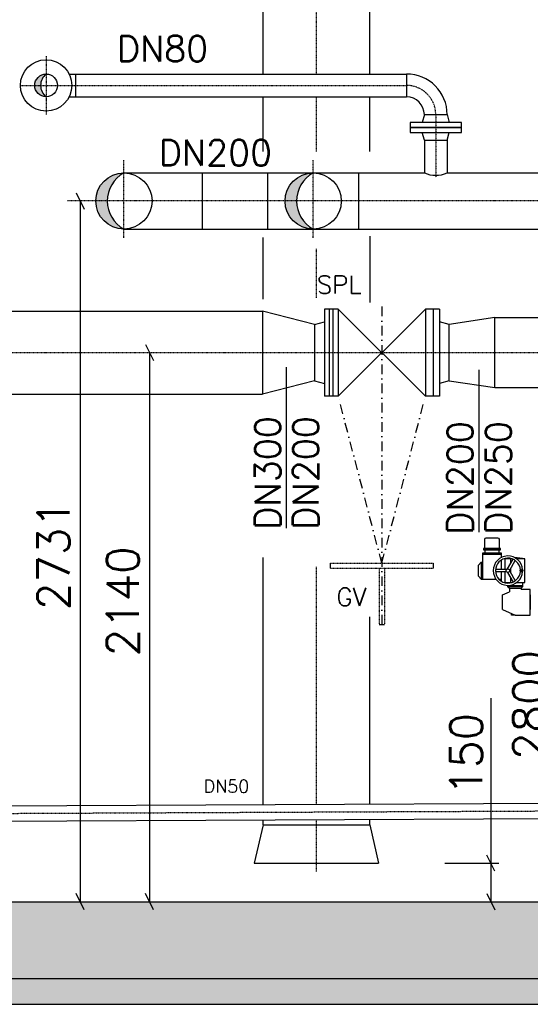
# Model space of a CAD drawing. Header units: millimetres. Extents: x -197187 to 241957296, y -45270 to 70505.
# Tile 93 of 116: x 79825 to 81814, y -34554 to -30716. Entities that reach past the tile are written whole.
import ezdxf
from ezdxf.enums import TextEntityAlignment as Align

# ---------------------------------------------------------------- set-up
doc = ezdxf.new("R2010")
doc.units = ezdxf.units.MM
doc.header["$LTSCALE"] = 0.5
doc.linetypes.add('DASHDOT', pattern=[1, 0.5, -0.25, 0, -0.25])
for name, color, linetype in [('21', 7, 'Continuous'), ('41', 7, 'Continuous'), ('BEMAßUNG', 7, 'Continuous'), ('P-MU050ENTL', 7, 'Continuous'), ('P-MU150AUSL', 7, 'Continuous'), ('P-MU150EINL', 7, 'Continuous'), ('P-MU200AUSL', 7, 'Continuous'), ('P-MU200EINL', 7, 'Continuous'), ('P-MU300AUSL', 7, 'Continuous')]:
    doc.layers.add(name, color=color, linetype=linetype)
doc.styles.add('ROMANS', font='ROMANS', dxfattribs={"height": 0.2})

msp = doc.modelspace()

# ---------------------------------------------------------------- hatches: boundary and pattern name
at = {"lineweight": 5}
h = msp.add_hatch(dxfattribs=at)
h.set_pattern_fill('ANSI33', color=256, scale=25)
h.set_pattern_definition([(45, (123557.7247622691, -547.8195476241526), (-112.2532015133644, 112.2532015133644), []), (45, (123669.9780122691, -547.8195476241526), (-112.2532015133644, 112.2532015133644), [79.375, -39.6875])])
h.paths.add_polyline_path([(71830.79109379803, -29453.81965384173), (71850.79109379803, -29433.81965384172), (72060.79109379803, -29433.81965384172), (72080.79109379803, -29453.81965384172), (72080.79109379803, -34153.71763020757), (84480.79109379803, -34153.71763020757), (84480.79109379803, -29453.81965384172), (84500.79109379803, -29433.81965384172), (84710.79109379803, -29433.81965384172), (84730.79109379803, -29453.81965384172), (84730.79109379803, -34453.71763020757), (71830.79109379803, -34453.71763020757)])
h = msp.add_hatch(dxfattribs=at)
h.set_pattern_fill('ANSI36', color=256, scale=10)
h.set_pattern_definition([(45, (123557.7247622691, -99923.99949339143), (16.83798022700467, 61.73926083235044), [79.375, -15.875, 0, -15.875])])
h.paths.add_polyline_path([(84930.79109379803, -34453.71763020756), (71630.79109379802, -34453.71763020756), (71630.79109379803, -34553.71763020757), (84930.79109379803, -34553.71763020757)])
at = {"layer": 'P-MU200EINL'}
h = msp.add_hatch(color=256, dxfattribs=at)
h.dxf.hatch_style = 1
h.paths.add_polyline_path([(79927.79109379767, -30927.79603020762), (79927.79109379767, -30927.76763020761, 0.4142135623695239), (79883.34109379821, -30972.2176302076), (79906.2437255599, -30972.2176302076, -0.2294684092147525)])
h.paths.add_polyline_path([(79906.2437255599, -30972.2176302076), (79883.34109379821, -30972.2176302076, 0.4139764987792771), (79927.75511359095, -31016.66761564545, -0.2295193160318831)])
h = msp.add_hatch(color=256, dxfattribs=at)
h.dxf.hatch_style = 1
h.paths.add_polyline_path([(80230.79109379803, -31313.19603020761, 0.4142135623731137), (80121.24109379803, -31422.74603020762), (80166.08557383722, -31422.74603020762, -0.2732703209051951)])
h = msp.add_hatch(color=256, dxfattribs=at)
h.dxf.hatch_style = 1
h.paths.add_polyline_path([(80968.04808542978, -31313.19603020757, 0.4142135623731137), (80858.49808542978, -31422.74603020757), (80903.34256546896, -31422.74603020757, -0.2732703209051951)])
h = msp.add_hatch(color=256, dxfattribs=at)
h.dxf.hatch_style = 1
h.paths.add_polyline_path([(80166.08557383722, -31422.74603020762), (80121.24109379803, -31422.74603020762, 0.4142135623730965), (80230.79109379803, -31532.29603020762, -0.2732703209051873)])
h = msp.add_hatch(color=256, dxfattribs=at)
h.dxf.hatch_style = 1
h.paths.add_polyline_path([(80903.34256546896, -31422.74603020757), (80858.49808542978, -31422.74603020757, 0.4142135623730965), (80968.04808542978, -31532.29603020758, -0.2732703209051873)])

# ---------------------------------------------------------------- linework, layer by layer
for p, q in [((81629.05336975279, -32830.53666373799), (81629.05336975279, -32793.70526057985)), ((81629.05336975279, -32793.70526057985), (81700.01977731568, -32793.70526057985)), ((81629.05336975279, -32799.43562999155), (81700.01977731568, -32799.43562999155)), ((81631.58694941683, -32779.42806611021), (81697.48619765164, -32779.42806611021)), ((81700.01977731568, -32793.70526057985), (81700.01977731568, -32812.95436004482)), ((81623.32300034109, -32830.53666373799), (81611.86226151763, -32841.99740256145)), ((81611.86226151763, -32884.97517314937), (81611.86226151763, -32841.99740256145)), ((81623.32300034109, -32830.53666373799), (81629.05336975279, -32830.53666373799)), ((81623.32300034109, -32830.53666373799), (81623.32300034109, -32896.4359119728)), ((81627.53872213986, -32830.53666373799), (81627.53872213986, -32896.4359119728)), ((81700.01977731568, -32822.96166236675), (81700.01977731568, -32858.4862878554)), ((81715.58194786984, -32858.4862878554), (81715.58194786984, -32816.83744038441)), ((81725.25024152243, -32856.59089396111), (81746.93797454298, -32819.02663846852)), ((81733.91049556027, -32861.59089396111), (81755.59822858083, -32824.02663846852)), ((81738.50342551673, -32833.63570592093), (81738.50342551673, -32816.83744038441)), ((81623.32300034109, -32896.4359119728), (81611.86226151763, -32884.97517314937)), ((81721.96732299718, -32858.4862878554), (81678.59185695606, -32858.4862878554)), ((81721.96732299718, -32868.4862878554), (81678.59185695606, -32868.4862878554)), ((81700.01977731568, -32868.4862878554), (81700.01977731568, -32904.01091334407)), ((81715.58194786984, -32910.13513532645), (81715.58194786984, -32868.4862878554)), ((81725.25024152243, -32870.38168174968), (81746.93797454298, -32907.94593724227)), ((81733.91049556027, -32865.38168174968), (81755.59822858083, -32902.94593724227)), ((81738.50342551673, -32873.3368697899), (81738.50342551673, -32853.63570592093)), ((81623.32300034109, -32896.4359119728), (81680.15947402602, -32896.4359119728)), ((81691.17061994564, -32896.4359119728), (81700.01977731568, -32896.4359119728)), ((81784.34638081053, -32922.67911537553), (81727.0426866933, -32922.67911537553)), ((81727.0426866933, -32926.45868371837), (81732.77305610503, -32932.1890531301)), ((81738.50342551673, -32910.13513532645), (81738.50342551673, -32893.3368697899)), ((81784.34638081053, -32926.45868371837), (81778.6160113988, -32932.1890531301)), ((81705.26728292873, -32958.03738314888), (81732.77305610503, -32946.31617298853)), ((81705.26728292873, -33015.34107726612), (81705.26728292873, -32958.03738314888)), ((81732.77305610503, -32932.1890531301), (81778.6160113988, -32932.1890531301)), ((81732.77305610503, -32932.1890531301), (81732.77305610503, -32946.31617298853)), ((81778.6160113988, -32932.1890531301), (81778.6160113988, -32936.54849785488)), ((81705.26728292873, -33015.34107726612), (81755.69453375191, -33036.82996256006)), ((81740.54235224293, -33036.82996256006), (81740.54235224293, -33030.37306703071)), ((81755.69453375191, -33036.82996256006), (81740.54235224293, -33036.82996256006))]:
    msp.add_line(p, q)
msp.add_lwpolyline([(81636.80335625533, -32776.56288140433), (81636.80335625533, -32741.03304561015, -0.414213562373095), (81642.53372566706, -32735.30267619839), (81686.53942140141, -32735.30267619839, -0.414213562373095), (81692.26979081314, -32741.03304561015), (81692.26979081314, -32776.56288140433)], format="xyb", close=True)
for points in [[(81697.48619765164, -32782.29325081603), (81697.48619765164, -32776.56288140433), (81631.58694941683, -32776.56288140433), (81631.58694941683, -32782.29325081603)], [(81692.26979081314, -32793.70526057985), (81692.26979081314, -32782.29325081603), (81636.80335625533, -32782.29325081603), (81636.80335625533, -32793.70526057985)], [(81815.29037563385, -33015.34107726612), (81815.29037563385, -32958.03738314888), (81812.99822786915, -32958.03738314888), (81812.99822786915, -33015.34107726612)]]:
    msp.add_lwpolyline(points, close=True)
for points in [[(81741.05582095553, -32816.83744038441), (81713.02955243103, -32816.83744038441)], [(81760.32328748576, -32910.13513532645), (81792.94193492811, -32910.13513532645), (81792.94193492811, -32816.83744038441), (81760.32328748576, -32816.83744038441)], [(81713.02955243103, -32910.13513532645), (81741.05582095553, -32910.13513532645)], [(81784.34638081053, -32910.13513532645), (81784.34638081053, -32926.45868371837), (81727.0426866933, -32926.45868371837), (81727.0426866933, -32920.78998197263)], [(81727.0426866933, -32912.19442785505), (81727.0426866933, -32910.13513532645)], [(81755.69453375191, -33036.82996256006), (81812.99822786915, -33036.82996256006), (81812.99822786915, -32936.54849785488), (81778.6160113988, -32936.54849785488)]]:
    msp.add_lwpolyline(points)
for centre, radius in [((81727.0426866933, -32863.4862878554), 7.124557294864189), ((81780.04860375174, -32863.4862878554), 5.571192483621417), ((81780.04860375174, -32863.4862878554), 3.311783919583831)]:
    msp.add_circle(centre, radius)
for centre, radius, start, end in [((81727.0426866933, -32863.4862878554), 57.30369411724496, 3.686082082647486, 356.3139179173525), ((81727.0426866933, -32863.4862878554), 48.70813999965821, 3.998239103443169, 356.0017608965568), ((81727.0426866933, -33265.1971123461), 453.1766833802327, 93.38434643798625, 93.41857324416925), ((81727.0426866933, -33265.1971123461), 453.1766833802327, 81.63861668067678, 86.61565356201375)]:
    msp.add_arc(centre, radius, start, end)
at = {"layer": '21', "linetype": 'Continuous', "ltscale": 10}
for p, q in [((80772.79109379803, -33853.71733020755), (80738.29109379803, -34003.71763020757)), ((80772.79109379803, -33853.71733020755), (81188.79109379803, -33853.71803020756)), ((81188.79109379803, -33853.71803020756), (81223.29109379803, -34003.71763020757)), ((80738.29109379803, -34003.71763020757), (81223.29109379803, -34003.71763020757)), ((72080.79109379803, -34153.71763020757), (84480.79109379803, -34153.71763020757))]:
    msp.add_line(p, q, dxfattribs=at)
at = {"layer": '41', "linetype": 'Continuous', "ltscale": 10}
for p, q in [((80772.79109379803, -30927.7676302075), (80772.79109379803, -29433.81965384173)), ((81188.79109379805, -30927.7676302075), (81188.79109379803, -29433.81965384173)), ((80772.79109379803, -31229.73923020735), (80772.79109379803, -31016.66763020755)), ((81188.79109379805, -31229.73923020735), (81188.79109379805, -31016.66763020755)), ((80772.79109379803, -31805.48998008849), (80772.79109379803, -31565.44329587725)), ((81188.79109379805, -31559.96805107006), (81188.79109379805, -31817.69333861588)), ((80772.79109379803, -33774.91571912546), (80772.79109379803, -32812.8110067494)), ((81188.79109379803, -33773.0333528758), (81188.79109379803, -33043.14911054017)), ((80772.79109379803, -33853.71733020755), (80772.79109379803, -33835.21631364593)), ((81188.79109379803, -33853.71803020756), (81188.79109379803, -33833.33396064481)), ((71630.79109379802, -34453.71763020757), (84930.79109379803, -34453.71763020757)), ((71830.79109379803, -34453.71763020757), (84730.79109379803, -34453.71763020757)), ((71630.79109379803, -34553.71763020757), (84930.79109379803, -34553.71763020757))]:
    msp.add_line(p, q, dxfattribs=at)
at = {"layer": '41', "linetype": 'DASHDOT', "ltscale": 10}
for p, q in [((80980.79109379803, -30927.7676302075), (80980.79109379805, -30303.56525885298)), ((80980.79109379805, -31229.73923020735), (80980.79109379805, -31016.66763020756)), ((80980.79109379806, -31799.8652994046), (80980.79109379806, -31609.61388458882)), ((80980.79109379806, -33773.97453600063), (80980.79109379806, -32847.44833293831)), ((80980.79109379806, -34036.02923814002), (80980.79109379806, -33834.27513714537))]:
    msp.add_line(p, q, dxfattribs=at)
at = {"layer": 'BEMAßUNG', "linetype": 'Continuous', "ltscale": 10}
for p, q in [((80045.16609379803, -31391.46763020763), (80076.41609379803, -31453.9676302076)), ((80060.79109379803, -31422.71763020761), (80060.79109379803, -34153.71763020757)), ((80315.16609379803, -31982.46763020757), (80346.41609379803, -32044.96763020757)), ((80330.79109379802, -32013.71763020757), (80330.79109379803, -34153.71763020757)), ((81660.79109379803, -33360.56308929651), (81660.79109379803, -34153.71763020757)), ((81676.41609379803, -34034.96763020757), (81645.16609379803, -33972.46763020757)), ((81480.79109379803, -34003.71763020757), (81692.04109379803, -34003.71763020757)), ((80076.41609379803, -34184.96763020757), (80045.16609379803, -34122.46763020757)), ((80346.41609379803, -34184.96763020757), (80315.16609379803, -34122.46763020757)), ((81645.16609379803, -34122.46763020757), (81676.41609379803, -34184.96763020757))]:
    msp.add_line(p, q, dxfattribs=at)
at = {"layer": 'P-MU050ENTL', "linetype": 'Continuous', "ltscale": 10}
for p, q in [((78884.68849379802, -33783.45923020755), (82024.65639379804, -33769.25113020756)), ((78884.96129379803, -33843.75853020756), (82024.92919379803, -33829.55053020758))]:
    msp.add_line(p, q, dxfattribs=at)
at = {"layer": 'P-MU050ENTL', "linetype": 'DASHDOT', "ltscale": 10}
msp.add_line((74204.94109379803, -33834.78483020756), (82148.80159379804, -33798.83963020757), dxfattribs=at)
at = {"layer": 'P-MU150EINL', "linetype": 'DASHDOT', "ltscale": 10}
for p, q in [((79927.79109379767, -30858.21763020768), (79927.79109379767, -31086.21763020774)), ((79824.79539585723, -30972.21763020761), (81331.79109379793, -30972.21763020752)), ((81445.79109379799, -31086.21763020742), (81445.79109379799, -31329.71684227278)), ((80230.79109379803, -31566.88723020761), (80230.79109379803, -31262.82853020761)), ((80968.04808542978, -31566.88723020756), (80968.04808542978, -31262.82853020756)), ((82975.76269379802, -31422.71763020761), (80010.76269379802, -31422.71763020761))]:
    msp.add_line(p, q, dxfattribs=at)
msp.add_arc((81331.791093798, -31086.21763020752), 114, 0, 90, dxfattribs=at)
at = {"layer": 'P-MU200AUSL', "linetype": 'Continuous', "ltscale": 10}
for p, q in [((81011.79109379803, -31843.71763020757), (81011.79109379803, -32183.71763020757)), ((81035.79109379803, -31843.71763020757), (81011.79109379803, -31843.71763020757)), ((81030.24616234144, -31843.71763020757), (81030.24616234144, -32183.71763020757)), ((81065.79109379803, -31843.71773020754), (81035.79109379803, -31843.71773020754)), ((81044.79643289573, -31843.71763020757), (81044.79643289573, -32183.71763020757)), ((81405.79109379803, -31843.71763020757), (81065.79099379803, -32183.71763020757)), ((81065.79109379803, -31843.71773020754), (81065.79099379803, -32183.71763020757)), ((81405.79109379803, -32183.71763020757), (81065.79109379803, -31843.71773020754)), ((81405.79109379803, -31843.71763020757), (81405.79109379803, -32183.71763020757)), ((81459.79109379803, -31843.71773020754), (81405.79109379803, -31843.71763020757)), ((81435.79109379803, -31843.71773020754), (81435.79099379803, -32183.71763020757)), ((81459.79109379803, -31843.71773020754), (81459.79099379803, -32183.71763020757)), ((81675.79109379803, -31877.21763020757), (81497.79109379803, -31904.16763020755)), ((81675.79109379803, -31877.21763020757), (82039.24109379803, -31877.21763020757)), ((81675.79109379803, -32150.21763020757), (81675.79109379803, -31877.21763020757)), ((80973.79109379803, -31904.16763020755), (81011.79109379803, -31893.98563020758)), ((80973.79109379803, -31904.16763020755), (80973.79109379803, -32123.26763020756)), ((81497.79109379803, -31904.16763020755), (81459.79109379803, -31893.98563020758)), ((81497.79109379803, -32123.26763020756), (81497.79109379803, -31904.16763020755)), ((81614.27429379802, -32080.62673020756), (81614.27429379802, -32713.33016053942)), ((80973.79109379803, -32123.26763020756), (81011.79109379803, -32133.44963020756)), ((81497.79099379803, -32123.26763020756), (81459.79109379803, -32133.44963020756)), ((81497.79109379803, -32123.26763020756), (81675.79109379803, -32150.21763020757)), ((81675.79109379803, -32150.21763020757), (82471.21269379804, -32150.21763020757)), ((81459.79099379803, -32183.71763020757), (81405.79109379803, -32183.71763020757)), ((81035.79109379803, -32853.71763020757), (81035.79109379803, -32833.71763020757)), ((81435.79109379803, -32833.71763020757), (81435.79109379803, -32853.71763020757)), ((81225.79109379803, -33073.71763020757), (81245.79109379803, -33073.71763020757))]:
    msp.add_line(p, q, dxfattribs=at)
at = {"layer": 'P-MU200AUSL', "linetype": 'DASHDOT', "ltscale": 10}
for p, q in [((81035.79109379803, -32833.71763020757), (81435.79109379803, -32833.71763020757)), ((81035.79109379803, -32853.71763020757), (81435.79109379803, -32853.71763020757)), ((81225.79109379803, -32853.71763020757), (81225.79109379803, -33073.71763020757)), ((81245.79109379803, -32853.71763020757), (81245.79109379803, -33073.71763020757))]:
    msp.add_line(p, q, dxfattribs=at)
at = {"layer": 'P-MU200EINL'}
for p, q in [((80017.3689789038, -30927.76763020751), (81331.791093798, -30927.76763020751)), ((80041.79109379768, -30927.76763020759), (80041.79109379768, -31016.66763020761)), ((81331.791093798, -30927.76763020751), (81331.791093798, -31016.6676302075)), ((80017.36897890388, -31016.66763020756), (81331.791093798, -31016.66763020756)), ((81401.34109379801, -31086.21763020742), (81393.291093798, -31116.21763020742)), ((81401.34109379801, -31086.21763020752), (81490.241093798, -31086.21763020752)), ((81490.24109379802, -31086.21763020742), (81498.291093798, -31116.21763020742)), ((81401.34109379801, -31186.21763020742), (81393.291093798, -31156.21763020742)), ((81490.24109379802, -31186.21763020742), (81498.291093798, -31156.21763020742)), ((81401.34109379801, -31186.21763020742), (81490.241093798, -31186.21763020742)), ((81401.34109379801, -31186.21763020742), (81401.34109379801, -31313.1676302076)), ((81490.241093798, -31186.21763020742), (81490.24109379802, -31313.04219277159)), ((80230.76269379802, -31313.16763020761), (81401.312693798, -31313.1676302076)), ((80535.79109379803, -31313.16763020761), (80535.79109379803, -31532.26763020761)), ((80790.04808542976, -31313.19603020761), (80790.04808542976, -31532.29603020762)), ((81145.37064131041, -31313.19603020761), (81145.37064131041, -31532.29603020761)), ((81489.99976808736, -31313.26188495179), (82975.76269379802, -31313.1676302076)), ((80230.76269379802, -31532.26763020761), (82471.21269379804, -31532.26763020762))]:
    msp.add_line(p, q, dxfattribs=at)
at = {"layer": 'P-MU200EINL', "linetype": 'DASHDOT', "ltscale": 150}
for p, q in [((81235.79109379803, -31834.23923020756), (81235.79109379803, -33106.86856183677)), ((81235.79109379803, -32833.71763020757), (81065.79099379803, -32183.71763020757)), ((81235.79109379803, -32833.71763020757), (81405.79109379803, -32183.71763020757))]:
    msp.add_line(p, q, dxfattribs=at)
at = {"layer": 'P-MU200EINL'}
for points in [[(81345.791093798, -31136.21763020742), (81545.791093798, -31136.21763020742), (81545.791093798, -31116.21763020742), (81345.791093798, -31116.21763020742)], [(81345.791093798, -31156.21763020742), (81545.791093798, -31156.21763020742), (81545.791093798, -31136.21763020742), (81345.791093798, -31136.21763020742)]]:
    msp.add_lwpolyline(points, close=True, dxfattribs=at)
for centre, radius in [((79927.79109379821, -30972.21763020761), 100), ((79927.79109379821, -30972.21763020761), 44.44999999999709), ((80230.76269379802, -31422.71763020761), 109.5500000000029), ((80968.04808542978, -31422.74603020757), 109.5500000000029)]:
    msp.add_circle(centre, radius, dxfattribs=at)
for centre, radius, start, end in [((79962.8652754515, -30972.24603020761), 56.6215570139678, 128.2759277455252, 231.7240722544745), ((81331.791093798, -31086.21763020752), 158.4500000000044, 0, 90), ((81331.791093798, -31086.21763020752), 69.55000000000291, 0, 90), ((80291.17541797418, -31422.74603020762), 125.0898441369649, 118.8636999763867, 241.1363000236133), ((81028.43240960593, -31422.74603020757), 125.0898441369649, 118.8636999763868, 241.1363000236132), ((81445.791093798, -31213.04071075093), 109.5499999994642, 246.0618153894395, 293.8163991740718)]:
    msp.add_arc(centre, radius, start, end, dxfattribs=at)
at = {"layer": 'P-MU300AUSL', "linetype": 'Continuous', "ltscale": 10}
for p, q in [((79064.94119379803, -31851.71763020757), (80770.79109379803, -31851.71763020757)), ((80770.79109379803, -31851.71763020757), (80770.79109379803, -32175.71763020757)), ((80973.79109379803, -31904.16763020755), (80770.79109379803, -31851.71763020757)), ((80863.51869379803, -32070.75463020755), (80863.51869379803, -32697.80171154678)), ((80973.79109379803, -32123.26763020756), (80770.79109379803, -32175.71763020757)), ((77914.94109379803, -32175.71763020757), (80770.79109379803, -32175.71763020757)), ((81035.79109379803, -32183.71763020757), (81011.79109379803, -32183.71763020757)), ((81065.79099379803, -32183.71763020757), (81035.79109379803, -32183.71763020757))]:
    msp.add_line(p, q, dxfattribs=at)
at = {"layer": 'P-MU300AUSL', "linetype": 'DASHDOT', "ltscale": 10}
msp.add_line((74374.61389379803, -32013.71763020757), (82471.21269379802, -32013.71763020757), dxfattribs=at)

# ---------------------------------------------------------------- texts
at = {"layer": 'BEMAßUNG', "linetype": 'Continuous', "ltscale": 10, "style": 'ROMANS'}
for s, p in [('2731', (79956.62810534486, -33017.39873020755)), ('2140', (80226.62810534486, -33197.39873020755)), ('2800', (81809.9764195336, -33601.42079748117)), ('150', (81564.39586203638, -33739.55423792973))]:
    msp.add_text(s, height=125, rotation=90, dxfattribs=at).set_placement(p, align=Align.MIDDLE_LEFT)
at = {"layer": 'P-MU050ENTL', "linetype": 'Continuous', "ltscale": 10, "style": 'ROMANS'}
msp.add_text('DN50', height=50, dxfattribs=at).set_placement((80541.40809379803, -33728.71283020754))
at = {"layer": 'P-MU150AUSL', "linetype": 'Continuous', "ltscale": 10, "style": 'ROMANS'}
for s, height, p in [('DN80', 100, (80203.50308231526, -30879.20942246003)), ('DN200', 100, (80366.51809683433, -31284.73114008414)), ('SPL', 70, (80982.51787590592, -31783.82555003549))]:
    msp.add_text(s, height=height, dxfattribs=at).set_placement(p)
at = {"layer": 'P-MU150EINL', "linetype": 'Continuous', "ltscale": 10, "style": 'ROMANS'}
for s, p in [('DN300', (80840.79109379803, -32703.1894925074)), ('DN200', (80989.22389909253, -32703.1894925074)), ('DN200', (81590.79109379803, -32722.52120757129)), ('DN250', (81740.01795609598, -32722.52120757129))]:
    msp.add_text(s, height=100, rotation=90, dxfattribs=at).set_placement(p)
at = {"layer": 'P-MU200AUSL', "linetype": 'Continuous', "ltscale": 10, "style": 'ROMANS'}
msp.add_text('GV', height=70, dxfattribs=at).set_placement((81058.92395057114, -33001.10663208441))

doc.saveas('drawing.dxf')
